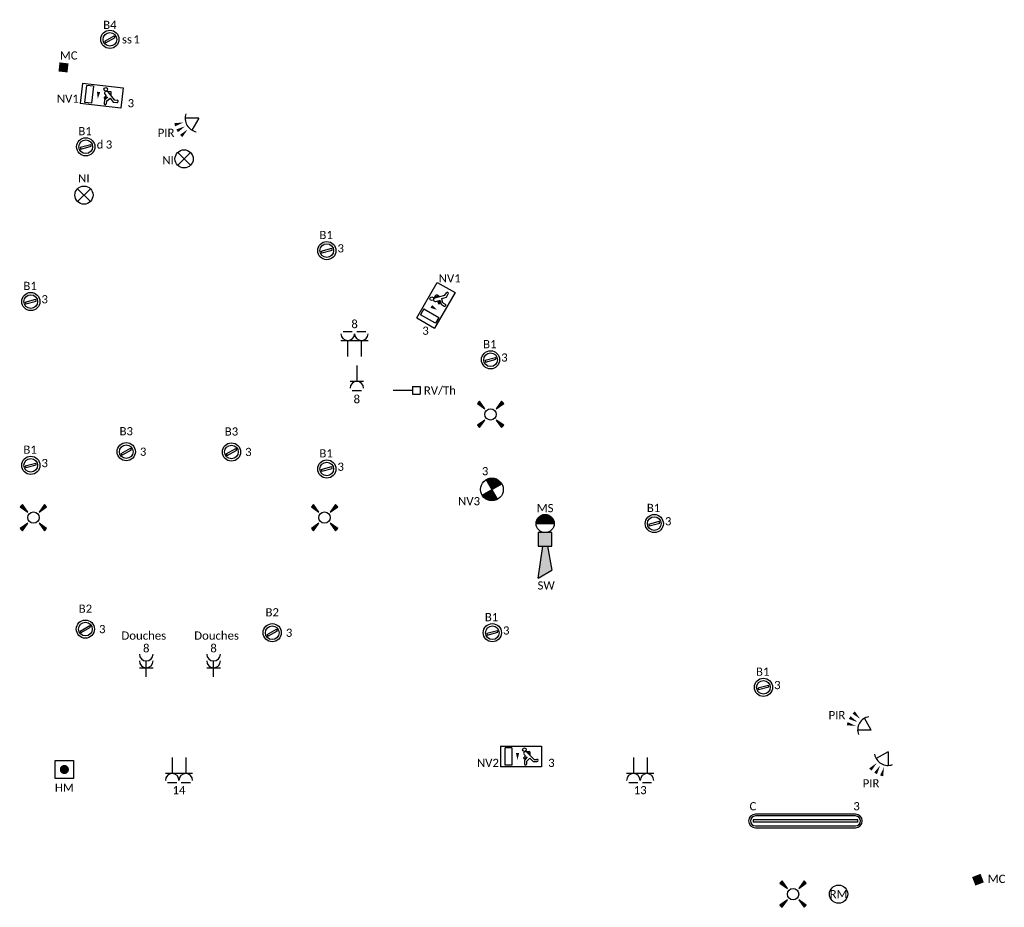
# Model space of a CAD drawing. Header units: millimetres. Extents: x -197899 to 120983, y -4228 to 45370.
# Tile 191 of 200: x 44916 to 55740, y 27543 to 37299. Entities that reach past the tile are written whole.
import ezdxf
from ezdxf.enums import TextEntityAlignment as Align

# ---------------------------------------------------------------- set-up
doc = ezdxf.new("R2010")
doc.units = ezdxf.units.MM
for name, color, linetype in [('EL6222--', 3, 'Continuous'), ('EL6311--', 3, 'Continuous'), ('EL6350--', 3, 'Continuous'), ('EL6511--', 3, 'Continuous'), ('EL6521--', 3, 'Continuous'), ('EL6811--', 3, 'Continuous')]:
    doc.layers.add(name, color=color, linetype=linetype)
doc.styles.add('STABICAD-018', font='calibri.ttf', dxfattribs={"height": 180})

# ---------------------------------------------------------------- blocks, each defined once
blk = doc.blocks.new('E00411')
for p, q in [((-2.4, 2.89), (-2.89, 2.4)), ((-2.89, 2.4), (-1.24, 1.24)), ((-1.24, 1.24), (-2.4, 2.89)), ((2.4, 2.89), (1.24, 1.24)), ((1.24, 1.24), (2.89, 2.4)), ((2.89, 2.4), (2.4, 2.89)), ((-1.24, -1.24), (-2.89, -2.4)), ((-2.4, -2.89), (-1.24, -1.24)), ((1.24, -1.24), (2.4, -2.89)), ((2.89, -2.4), (1.24, -1.24)), ((-2.89, -2.4), (-2.4, -2.89)), ((2.4, -2.89), (2.89, -2.4))]:
    blk.add_line(p, q)
at = {"color": 0, "linetype": 'Continuous'}
blk.add_circle((0, 0), 1.25, dxfattribs=at)
for points in [[(-2.89, 2.4), (-2.4, 2.89), (-1.24, 1.24)], [(2.4, 2.89), (2.89, 2.4), (1.24, 1.24)], [(-2.4, -2.89), (-2.89, -2.4), (-1.24, -1.24)], [(2.89, -2.4), (2.4, -2.89), (1.24, -1.24)]]:
    blk.add_solid(points, dxfattribs=at)
at = {"color": 0, "linetype": 'Continuous', "style": 'STABICAD-018'}
for tag, p in [('SWITCHCODE', (0, 4.64)), ('ARTICLECODE', (0, 0))]:
    blk.add_attdef(tag, text='', height=1.8, dxfattribs=at).set_placement(p, align=Align.MIDDLE)
blk = doc.blocks.new('111304A')
at = {"color": 0, "linetype": 'Continuous'}
for p, q in [((0, 1), (0, 4.5)), ((-1.5, 3), (1.5, 3))]:
    blk.add_line(p, q, dxfattribs=at)
for centre in [(0, 6), (0, 4.5)]:
    blk.add_arc(centre, 1.5, 180, 0, dxfattribs=at)
at = {"color": 0, "linetype": 'Continuous', "style": 'STABICAD-018'}
for tag, p in [('PANEL', (0, 11.5)), ('CIRCUIT', (0, 8.5)), ('SUBCIRCUIT', (4.5, 8.5)), ('ARTICLECODE', (0, 0))]:
    blk.add_attdef(tag, text='', height=1.8, dxfattribs=at).set_placement(p, align=Align.MIDDLE)
at = {"color": 0, "linetype": 'Continuous', "style": 'STABICAD-018', "flags": 1}
blk.add_attdef('POWERCODE', text='', height=1.8, dxfattribs=at).set_placement((13, 8.5), align=Align.MIDDLE)
blk = doc.blocks.new('111304CP')
at = {"color": 0, "linetype": 'Continuous'}
blk.add_line((1, 6.5), (-1, 6.5), dxfattribs=at)
blk = doc.blocks.new('*U387')
at = {"color": 0, "linetype": 'Continuous'}
for p, q in [((-1.5, 4.5), (1.5, 4.5)), ((0, 1), (0, 4.5))]:
    blk.add_line(p, q, dxfattribs=at)
blk.add_arc((0, 6), 1.5, 180, 0, dxfattribs=at)
at = {"color": 0, "linetype": 'ByBlock'}
blk.add_blockref('111304CP', (0, 0), dxfattribs=at)
at = {"color": 0, "linetype": 'Continuous', "style": 'STABICAD-018'}
for tag, p in [('PANEL', (0, 11.5)), ('CIRCUIT', (0, 8.5)), ('SUBCIRCUIT', (4.5, 8.5)), ('ARTICLECODE', (0, 0))]:
    blk.add_attdef(tag, text='', height=1.8, dxfattribs=at).set_placement(p, align=Align.MIDDLE)
at = {"color": 0, "linetype": 'Continuous', "style": 'STABICAD-018', "flags": 1}
blk.add_attdef('POWERCODE', text='', height=1.8, dxfattribs=at).set_placement((13, 8.5), align=Align.MIDDLE)
blk = doc.blocks.new('E00125CP')
at = {"color": 0, "linetype": 'Continuous'}
for p, q in [((-2.5, 6.5), (-0.5, 6.5)), ((0.5, 6.5), (2.5, 6.5))]:
    blk.add_line(p, q, dxfattribs=at)
blk = doc.blocks.new('*U370')
at = {"color": 0, "linetype": 'Continuous'}
for p, q in [((-3, 4.5), (3, 4.5)), ((-1.5, 1), (-1.5, 4.5)), ((1.5, 1), (1.5, 4.5))]:
    blk.add_line(p, q, dxfattribs=at)
for centre in [(-1.5, 6), (1.5, 6)]:
    blk.add_arc(centre, 1.5, 180, 0, dxfattribs=at)
at = {"color": 0, "linetype": 'ByBlock'}
blk.add_blockref('E00125CP', (0, 0), dxfattribs=at)
at = {"color": 0, "linetype": 'Continuous', "style": 'STABICAD-018'}
for tag, p in [('PANEL', (0, 11.5)), ('CIRCUIT', (0, 8.5)), ('SUBCIRCUIT', (4.5, 8.5)), ('ARTICLECODE', (0, 0))]:
    blk.add_attdef(tag, text='', height=1.8, dxfattribs=at).set_placement(p, align=Align.MIDDLE)
at = {"color": 0, "linetype": 'Continuous', "style": 'STABICAD-018', "flags": 1}
blk.add_attdef('POWERCODE', text='', height=1.8, dxfattribs=at).set_placement((13, 8.5), align=Align.MIDDLE)
blk = doc.blocks.new('*U368')
at = {"color": 0, "linetype": 'Continuous'}
for p, q in [((-3, 4.5), (3, 4.5)), ((-1.5, 1), (-1.5, 4.5)), ((1.5, 1), (1.5, 4.5))]:
    blk.add_line(p, q, dxfattribs=at)
for centre in [(-1.5, 6), (1.5, 6)]:
    blk.add_arc(centre, 1.5, 180, 0, dxfattribs=at)
at = {"color": 0, "linetype": 'ByBlock'}
blk.add_blockref('E00125CP', (0, 0), dxfattribs=at)
at = {"color": 0, "linetype": 'Continuous', "style": 'STABICAD-018'}
for tag, p in [('PANEL', (0, 11.5)), ('CIRCUIT', (0, 8.5)), ('SUBCIRCUIT', (4.5, 8.5)), ('ARTICLECODE', (0, 0))]:
    blk.add_attdef(tag, text='', height=1.8, dxfattribs=at).set_placement(p, align=Align.MIDDLE)
at = {"color": 0, "linetype": 'Continuous', "style": 'STABICAD-018', "flags": 1}
blk.add_attdef('POWERCODE', text='', height=1.8, dxfattribs=at).set_placement((13, 8.5), align=Align.MIDDLE)
blk = doc.blocks.new('*U369')
at = {"color": 0, "linetype": 'Continuous'}
for p, q in [((-3, 4.5), (3, 4.5)), ((-1.5, 1), (-1.5, 4.5)), ((1.5, 1), (1.5, 4.5))]:
    blk.add_line(p, q, dxfattribs=at)
for centre in [(-1.5, 6), (1.5, 6)]:
    blk.add_arc(centre, 1.5, 180, 0, dxfattribs=at)
at = {"color": 0, "linetype": 'ByBlock'}
blk.add_blockref('E00125CP', (0, 0), dxfattribs=at)
at = {"color": 0, "linetype": 'Continuous', "style": 'STABICAD-018'}
for tag, p in [('PANEL', (0, 11.5)), ('CIRCUIT', (0, 8.5)), ('SUBCIRCUIT', (4.5, 8.5)), ('ARTICLECODE', (0, 0))]:
    blk.add_attdef(tag, text='', height=1.8, dxfattribs=at).set_placement(p, align=Align.MIDDLE)
at = {"color": 0, "linetype": 'Continuous', "style": 'STABICAD-018', "flags": 1}
blk.add_attdef('POWERCODE', text='', height=1.8, dxfattribs=at).set_placement((13, 8.5), align=Align.MIDDLE)
blk = doc.blocks.new('1115C2J')
at = {"color": 0, "linetype": 'Continuous'}
for p, q in [((-4.5, 5.5), (4.5, 5.5)), ((-4.5, 1), (-4.5, 5.5)), ((-2.68, 4.35), (-3.52, 4.35)), ((-1.94, 3.61), (-2.68, 4.35)), ((-1.24, 4.31), (-1.24, 4.91)), ((-0.76, 4.11), (-0.76, 4.91)), ((2, 5.15), (3.5, 5.15)), ((2, 1.35), (2, 5.15)), ((3.5, 5.15), (3.5, 1.35)), ((4.5, 1), (4.5, 5.5)), ((-2.88, 3.87), (-3.52, 3.87)), ((-1.27, 2.26), (-2.88, 3.87)), ((-1.94, 2.93), (-2.04, 2.83)), ((-2.04, 2.83), (-2.04, 2.34)), ((-1.24, 4.31), (-1.94, 3.61)), ((-1.71, 2.7), (-1.72, 2.7)), ((-1.72, 2.7), (-1.72, 2.46)), ((-1.47, 2.46), (-1.72, 2.46)), ((-1.37, 3.5), (-0.76, 4.11)), ((-1.23, 3.35), (-1.37, 3.5)), ((-0.87, 3.71), (-1.23, 3.35)), ((-0.65, 3.49), (-1.01, 3.13)), ((-0.71, 2.83), (-1.01, 3.13)), ((4.5, 1), (-4.5, 1)), ((-0.99, 2.14), (-1.84, 2.14)), ((2, 1.35), (3.5, 1.35))]:
    blk.add_line(p, q, dxfattribs=at)
blk.add_lwpolyline([(0.75, 4, 0, 0.7, 0), (0.75, 2.5, 0.7, 0.7, 0)], format="xyseb", dxfattribs=at)
blk.add_circle((-0.76, 1.75), 0.4, dxfattribs=at)
for centre, radius, start, end in [((-3.52, 4.11), 0.24, 90, 270), ((-1, 4.91), 0.24, 0, 180), ((-1.84, 2.34), 0.2, 180, 270), ((-0.99, 2.54), 0.4, 225, 45), ((-0.76, 3.6), 0.16, 315, 135)]:
    blk.add_arc(centre, radius, start, end, dxfattribs=at)
at = {"color": 0, "linetype": 'Continuous', "style": 'STABICAD-018'}
for tag, p in [('PANEL', (0, 15.17)), ('CIRCUIT', (0, 12.17)), ('SUBCIRCUIT', (4.5, 12.17)), ('LIGHTFIXTURECODE', (0, 8))]:
    blk.add_attdef(tag, text='', height=1.8, dxfattribs=at).set_placement(p, align=Align.MIDDLE)
blk = doc.blocks.new('*U512')
at = {"linetype": 'Continuous'}
for p, q in [((-57, -21), (47, 39)), ((-47, -39), (57, 21)), ((57, 21), (47, 39)), ((-57, -21), (-47, -39))]:
    blk.add_line(p, q, dxfattribs=at)
for radius in [100, 75]:
    blk.add_circle((0, 0), radius, dxfattribs=at)
at = {"color": 0, "linetype": 'Continuous', "style": 'STABICAD-018'}
for tag, p in [('LIGHTFIXTURECODE', (0, 225)), ('PANEL', (0, -225))]:
    blk.add_attdef(tag, text='', height=180, dxfattribs=at).set_placement(p, align=Align.MIDDLE)
for tag, p in [('CIRCUIT', (150, 0)), ('SWITCHCODE', (250, 0)), ('SUBCIRCUIT', (350, 0))]:
    blk.add_attdef(tag, text='', height=180, dxfattribs=at).set_placement(p, align=Align.MIDDLE_LEFT)
blk = doc.blocks.new('E00124')
at = {"color": 0, "linetype": 'Continuous'}
for p, q in [((-2, 5), (2, 5)), ((-2, 1), (-2, 5)), ((2, 5), (2, 1)), ((2, 1), (-2, 1))]:
    blk.add_line(p, q, dxfattribs=at)
at = {"color": 0, "linetype": 'Continuous', "const_width": 1}
blk.add_lwpolyline([(-0.5, 3, 1), (0.5, 3, 1)], format="xyb", close=True, dxfattribs=at)
at = {"color": 0, "linetype": 'Continuous', "style": 'STABICAD-018'}
for tag, p in [('CODING1', (-2.83, 5.24)), ('CODING2', (-2.55, 2.78)), ('ARTICLECODE', (0, 0)), ('FIREPROTECTION_PANEL', (-0.72, -2.09)), ('FIREPROTECTION_ZONE', (-1.56, -4.07)), ('FIREPROTECTION_HARDWARENUMBER', (6.03, -6.25))]:
    blk.add_attdef(tag, text='', height=1.8, dxfattribs=at).set_placement(p, align=Align.MIDDLE)
blk = doc.blocks.new('E00021')
at = {"color": 0, "linetype": 'Continuous'}
blk.add_line((-2, 0), (2, 0), dxfattribs=at)
blk.add_lwpolyline([(1, 0, 2, 2, 1), (-1, 0, 2, 2, 1)], format="xyseb", dxfattribs=at)
blk.add_circle((0, 0), 2, dxfattribs=at)
at = {"color": 0, "linetype": 'Continuous', "style": 'STABICAD-018'}
for tag, p in [('CODING1', (-1.83, 6.44)), ('CODING2', (-1.55, 3.98)), ('ARTICLECODE', (0, 0)), ('FIREPROTECTION_PANEL', (0, -4.16)), ('FIREPROTECTION_ZONE', (-0.93, -7.76)), ('FIREPROTECTION_HARDWARENUMBER', (6.31, -10.35))]:
    blk.add_attdef(tag, text='', height=1.8, dxfattribs=at).set_placement(p, align=Align.MIDDLE)
blk = doc.blocks.new('VB654NVI')
at = {"color": 0, "linetype": 'Continuous'}
for p, q in [((-1.41, 1.59), (1.41, 4.41)), ((-1.41, 4.41), (1.41, 1.59))]:
    blk.add_line(p, q, dxfattribs=at)
blk.add_circle((0, 3), 2, dxfattribs=at)
at = {"color": 0, "linetype": 'Continuous', "style": 'STABICAD-018'}
for tag, p in [('ARTICLECODE', (-2.66, 12.86)), ('FIREPROTECTION_PANEL', (0, 9.85)), ('CODING', (0, 7))]:
    blk.add_attdef(tag, text='', height=1.8, dxfattribs=at).set_placement(p, align=Align.MIDDLE)
blk = doc.blocks.new('E00058')
at = {"color": 0, "linetype": 'Continuous'}
for q in [(-1.5, 3.6), (1.5, 3.6)]:
    blk.add_line((0, 1), q, dxfattribs=at)
blk.add_arc((0, 1), 3, 40.5288, 139.4712, dxfattribs=at)
for points in [[(-1.76, 6.21), (-1.08, 6.39), (-0.91, 4.38)], [(-0.35, 6.49), (0.35, 6.49), (0, 4.5)], [(1.08, 6.39), (1.76, 6.21), (0.91, 4.38)]]:
    blk.add_solid(points, dxfattribs=at)
at = {"color": 0, "linetype": 'Continuous', "style": 'STABICAD-018'}
blk.add_attdef('SECURITY_PANEL', text='', height=1.8, dxfattribs=at).set_placement((0, 10), align=Align.CENTER)
for tag, p in [('TEXT1', (0, 9)), ('ARTICLECODE', (0, 0))]:
    blk.add_attdef(tag, text='', height=1.8, dxfattribs=at).set_placement(p, align=Align.MIDDLE)
blk = doc.blocks.new('E00046')
at = {"color": 0, "linetype": 'Continuous'}
blk.add_solid([(-1, 1), (1, 1), (-1, 3), (1, 3)], dxfattribs=at)
at = {"color": 0, "linetype": 'Continuous', "style": 'STABICAD-018'}
blk.add_attdef('SECURITY_PANEL', text='', height=1.8, dxfattribs=at).set_placement((0, 10), align=Align.CENTER)
for tag, p in [('TEXT1', (0, 5.5)), ('ARTICLECODE', (0, 0))]:
    blk.add_attdef(tag, text='', height=1.8, dxfattribs=at).set_placement(p, align=Align.MIDDLE)
blk = doc.blocks.new('E00028')
at = {"color": 0, "linetype": 'Continuous'}
for p, q in [((1.5, 11), (-1.5, 9.27)), ((1.5, 11), (0.5, 4)), ((-0.5, 4), (-1.5, 9.27)), ((-1.5, 4), (-1.5, 1)), ((1.5, 4), (-1.5, 4)), ((1.5, 1), (1.5, 4)), ((-1.5, 1), (1.5, 1))]:
    blk.add_line(p, q, dxfattribs=at)
for points in [[(-1.5, 9.27), (1.5, 11), (-0.5, 4), (0.5, 4)], [(-1.5, 4), (1.5, 4), (-1.5, 1), (1.5, 1)]]:
    blk.add_solid(points, dxfattribs=at)
at = {"color": 0, "linetype": 'Continuous', "style": 'STABICAD-018'}
for tag, p in [('CODING1', (-1.31, 4.93)), ('CODING2', (-1.04, 2.46)), ('ARTICLECODE', (0, 0)), ('FIREPROTECTION_PANEL', (0.53, -2.59)), ('FIREPROTECTION_ZONE', (-0.04, -4.38)), ('FIREPROTECTION_HARDWARENUMBER', (7.36, -6.83))]:
    blk.add_attdef(tag, text='', height=1.8, dxfattribs=at).set_placement(p, align=Align.MIDDLE)
blk = doc.blocks.new('E00020')
at = {"color": 0, "linetype": 'Continuous'}
blk.add_circle((0, 0), 2, dxfattribs=at)
at = {"color": 0, "linetype": 'Continuous', "style": 'STABICAD-018'}
for tag, p in [('CODING1', (0.68, 7.74)), ('CODING2', (0.95, 5.28)), ('ARTICLECODE', (0, 0)), ('FIREPROTECTION_PANEL', (0.1, -3.37)), ('FIREPROTECTION_ZONE', (1.58, -6.46)), ('FIREPROTECTION_HARDWARENUMBER', (7.57, -7.83))]:
    blk.add_attdef(tag, text='', height=1.8, dxfattribs=at).set_placement(p, align=Align.MIDDLE)
blk = doc.blocks.new('THERM-TK-L')
at = {"color": 0, "linetype": 'Continuous'}
for p, q in [((-0.83, 5.25), (-0.83, 6.92)), ((-0.83, 6.92), (0.83, 6.92)), ((0.83, 5.25), (0.83, 6.92)), ((-0.83, 5.25), (0.83, 5.25)), ((0, 5.25), (0, 1))]:
    blk.add_line(p, q, dxfattribs=at)
at = {"color": 0, "linetype": 'Continuous', "style": 'STABICAD-018'}
for tag, p in [('TEXT1', (4, 6)), ('ARTICLECODE', (0, 0))]:
    blk.add_attdef(tag, text='', height=1.8, dxfattribs=at).set_placement(p, align=Align.MIDDLE)
blk = doc.blocks.new('*U516')
at = {"linetype": 'Continuous'}
for p, q in [((575, 12.5), (-575, 12.5)), ((-575, 12.5), (-575, -12.5)), ((550, 75), (-550, 75)), ((550, 55), (-550, 55)), ((575, -12.5), (575, 12.5)), ((575, -12.5), (-575, -12.5)), ((-550, -55), (550, -55)), ((-550, -75), (550, -75))]:
    blk.add_line(p, q, dxfattribs=at)
for centre, radius, start, end in [((-550, 0), 75, 90, 270), ((-550, 0), 55, 90, 270), ((550, 0), 75, 270, 90), ((550, 0), 55, 270, 90)]:
    blk.add_arc(centre, radius, start, end, dxfattribs=at)
at = {"color": 0, "linetype": 'Continuous', "style": 'STABICAD-018'}
for tag, p in [('SWITCHCODE', (625, 75)), ('SUBCIRCUIT', (725, 75)), ('CIRCUIT', (525, 75))]:
    blk.add_attdef(tag, text='', height=180, dxfattribs=at).set_placement(p, align=Align.BOTTOM_RIGHT)
blk.add_attdef('LIGHTFIXTURECODE', text='', height=180, dxfattribs=at).set_placement((-625, 75), align=Align.BOTTOM_LEFT)
blk.add_attdef('PANEL', text='', height=180, dxfattribs=at).set_placement((0, -225), align=Align.MIDDLE)
blk = doc.blocks.new('E00018EL')
at = {"color": 0, "linetype": 'Continuous'}
for p, q in [((-1.77, 1.73), (1.77, 5.27)), ((1.77, 1.73), (-1.77, 5.27))]:
    blk.add_line(p, q, dxfattribs=at)
at = {"color": 0, "linetype": 'Continuous', "const_width": 2.5}
for points in [[(-0.88, 4.38, -0.198912), (0, 4.75, -0.198912), (0.88, 4.38, -1)], [(-0.88, 2.62, 0.198912), (0, 2.25, 0.198912), (0.88, 2.62, 1)]]:
    blk.add_lwpolyline(points, format="xyb", dxfattribs=at)
blk = doc.blocks.new('*U500')
at = {"color": 0, "linetype": 'Continuous'}
blk.add_circle((0, 3.5), 2.5, dxfattribs=at)
blk.add_blockref('E00018EL', (0, 0), dxfattribs=at)
at = {"color": 0, "linetype": 'Continuous', "style": 'STABICAD-018'}
for tag, p in [('PANEL', (0, 11.5)), ('CIRCUIT', (0, 8.5)), ('SUBCIRCUIT', (4.5, 8.5)), ('LIGHTFIXTURECODE', (0, 3.5)), ('SWITCHCODE', (4.5, 2.5))]:
    blk.add_attdef(tag, text='', height=1.8, dxfattribs=at).set_placement(p, align=Align.MIDDLE)

msp = doc.modelspace()

# ---------------------------------------------------------------- block references
at = {"layer": 'EL6222--', "linetype": 'Continuous'}
ref = msp.add_blockref('*U368', (48597, 33548), dxfattribs=dict(at, xscale=50, yscale=50))
ref.add_attrib('CIRCUIT', '8', dxfattribs={"layer": '0', "color": 7, "linetype": 'ByBlock', "height": 90, "style": 'STABICAD-018'}).set_placement((48597, 33956), align=Align.MIDDLE)
ref = msp.add_blockref('*U387', (48622, 33548), dxfattribs=dict(at, xscale=50, yscale=50, rotation=180))
ref.add_attrib('CIRCUIT', '8', dxfattribs={"layer": '0', "color": 7, "linetype": 'ByBlock', "height": 90, "style": 'STABICAD-018'}).set_placement((48622, 33131), align=Align.MIDDLE)
ref = msp.add_blockref('111304A', (46307, 30026), dxfattribs=dict(at, xscale=50, yscale=50))
ref.add_attrib('ARTICLECODE', 'Douches', dxfattribs={"layer": '0', "color": 7, "linetype": 'ByBlock', "height": 90, "style": 'STABICAD-018'}).set_placement((46280, 30533), align=Align.MIDDLE)
ref.add_attrib('CIRCUIT', '8', dxfattribs={"layer": '0', "color": 7, "linetype": 'ByBlock', "height": 90, "style": 'STABICAD-018'}).set_placement((46307, 30393), align=Align.MIDDLE)
ref = msp.add_blockref('111304A', (47047, 30026), dxfattribs=dict(at, xscale=50, yscale=50))
ref.add_attrib('ARTICLECODE', 'Douches', dxfattribs={"layer": '0', "color": 7, "linetype": 'ByBlock', "height": 90, "style": 'STABICAD-018'}).set_placement((47080, 30533), align=Align.MIDDLE)
ref.add_attrib('CIRCUIT', '8', dxfattribs={"layer": '0', "color": 7, "linetype": 'ByBlock', "height": 90, "style": 'STABICAD-018'}).set_placement((47047, 30393), align=Align.MIDDLE)
ref = msp.add_blockref('*U370', (46667, 29238), dxfattribs=dict(at, xscale=50, yscale=50, rotation=180))
ref.add_attrib('CIRCUIT', '14', dxfattribs={"layer": '0', "color": 7, "linetype": 'ByBlock', "height": 90, "style": 'STABICAD-018'}).set_placement((46667, 28831), align=Align.MIDDLE)
ref = msp.add_blockref('*U369', (51737, 29238), dxfattribs=dict(at, xscale=50, yscale=50, rotation=180))
ref.add_attrib('CIRCUIT', '13', dxfattribs={"layer": '0', "color": 7, "linetype": 'ByBlock', "height": 90, "style": 'STABICAD-018'}).set_placement((51737, 28831), align=Align.MIDDLE)
at = {"layer": 'EL6311--', "color": 50, "linetype": 'Continuous'}
ref = msp.add_blockref('*U512', (45907, 37083), dxfattribs=at)
ref.add_attrib('CIRCUIT', '1', dxfattribs={"layer": '0', "color": 7, "linetype": 'ByBlock', "height": 90, "style": 'STABICAD-018'}).set_placement((46165, 37083), align=Align.MIDDLE_LEFT)
ref.add_attrib('LIGHTFIXTURECODE', 'B4', dxfattribs={"layer": '0', "color": 7, "linetype": 'ByBlock', "height": 90, "style": 'STABICAD-018'}).set_placement((45907, 37242), align=Align.MIDDLE)
ref.add_attrib('SUBCIRCUIT', 'ss', dxfattribs={"layer": '0', "color": 7, "linetype": 'ByBlock', "height": 90, "style": 'STABICAD-018'}).set_placement((46040, 37083), align=Align.MIDDLE_LEFT)
at = {"layer": 'EL6311--', "linetype": 'Continuous'}
ref = msp.add_blockref('*U512', (45642, 35902), dxfattribs=dict(at, rotation=345.0000000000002))
ref.add_attrib('CIRCUIT', '3', dxfattribs={"layer": '0', "color": 7, "linetype": 'ByBlock', "height": 90, "style": 'STABICAD-018'}).set_placement((45862, 35927), align=Align.MIDDLE_LEFT)
ref.add_attrib('LIGHTFIXTURECODE', 'B1', dxfattribs={"layer": '0', "color": 7, "linetype": 'ByBlock', "height": 90, "style": 'STABICAD-018'}).set_placement((45634, 36074), align=Align.MIDDLE)
ref.add_attrib('SUBCIRCUIT', 'd', dxfattribs={"layer": '0', "color": 7, "linetype": 'ByBlock', "height": 90, "style": 'STABICAD-018'}).set_placement((45762, 35927), align=Align.MIDDLE_LEFT)
ref = msp.add_blockref('*U512', (48292, 34761), dxfattribs=dict(at, rotation=345.0000000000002))
ref.add_attrib('CIRCUIT', '3', dxfattribs={"layer": '0', "color": 7, "linetype": 'ByBlock', "height": 90, "style": 'STABICAD-018'}).set_placement((48409, 34786), align=Align.MIDDLE_LEFT)
ref.add_attrib('LIGHTFIXTURECODE', 'B1', dxfattribs={"layer": '0', "color": 7, "linetype": 'ByBlock', "height": 90, "style": 'STABICAD-018'}).set_placement((48284, 34933), align=Align.MIDDLE)
ref = msp.add_blockref('*U512', (45038, 34201), dxfattribs=dict(at, rotation=345.0000000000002))
ref.add_attrib('CIRCUIT', '3', dxfattribs={"layer": '0', "color": 7, "linetype": 'ByBlock', "height": 90, "style": 'STABICAD-018'}).set_placement((45155, 34226), align=Align.MIDDLE_LEFT)
ref.add_attrib('LIGHTFIXTURECODE', 'B1', dxfattribs={"layer": '0', "color": 7, "linetype": 'ByBlock', "height": 90, "style": 'STABICAD-018'}).set_placement((45030, 34373), align=Align.MIDDLE)
ref = msp.add_blockref('*U512', (50092, 33561), dxfattribs=dict(at, rotation=345.0000000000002))
ref.add_attrib('CIRCUIT', '3', dxfattribs={"layer": '0', "color": 7, "linetype": 'ByBlock', "height": 90, "style": 'STABICAD-018'}).set_placement((50209, 33586), align=Align.MIDDLE_LEFT)
ref.add_attrib('LIGHTFIXTURECODE', 'B1', dxfattribs={"layer": '0', "color": 7, "linetype": 'ByBlock', "height": 90, "style": 'STABICAD-018'}).set_placement((50084, 33733), align=Align.MIDDLE)
at = {"layer": 'EL6311--', "linetype": 'Continuous', "xscale": 50, "yscale": 50}
for p in [(50092, 32961), (45067, 31826), (48267, 31826), (53418, 27688)]:
    msp.add_blockref('E00411', p, dxfattribs=at)
at = {"layer": 'EL6311--', "color": 210, "linetype": 'Continuous'}
ref = msp.add_blockref('*U512', (46087, 32551), dxfattribs=at)
ref.add_attrib('CIRCUIT', '3', dxfattribs={"layer": '0', "color": 7, "linetype": 'ByBlock', "height": 90, "style": 'STABICAD-018'}).set_placement((46237, 32551), align=Align.MIDDLE_LEFT)
ref.add_attrib('LIGHTFIXTURECODE', 'B3', dxfattribs={"layer": '0', "color": 7, "linetype": 'ByBlock', "height": 90, "style": 'STABICAD-018'}).set_placement((46087, 32776), align=Align.MIDDLE)
ref = msp.add_blockref('*U512', (47244, 32548), dxfattribs=at)
ref.add_attrib('CIRCUIT', '3', dxfattribs={"layer": '0', "color": 7, "linetype": 'ByBlock', "height": 90, "style": 'STABICAD-018'}).set_placement((47394, 32548), align=Align.MIDDLE_LEFT)
ref.add_attrib('LIGHTFIXTURECODE', 'B3', dxfattribs={"layer": '0', "color": 7, "linetype": 'ByBlock', "height": 90, "style": 'STABICAD-018'}).set_placement((47244, 32773), align=Align.MIDDLE)
at = {"layer": 'EL6311--', "linetype": 'Continuous'}
ref = msp.add_blockref('*U512', (45038, 32401), dxfattribs=dict(at, rotation=345.0000000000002))
ref.add_attrib('CIRCUIT', '3', dxfattribs={"layer": '0', "color": 7, "linetype": 'ByBlock', "height": 90, "style": 'STABICAD-018'}).set_placement((45155, 32426), align=Align.MIDDLE_LEFT)
ref.add_attrib('LIGHTFIXTURECODE', 'B1', dxfattribs={"layer": '0', "color": 7, "linetype": 'ByBlock', "height": 90, "style": 'STABICAD-018'}).set_placement((45030, 32573), align=Align.MIDDLE)
ref = msp.add_blockref('*U512', (48292, 32361), dxfattribs=dict(at, rotation=345.0000000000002))
ref.add_attrib('CIRCUIT', '3', dxfattribs={"layer": '0', "color": 7, "linetype": 'ByBlock', "height": 90, "style": 'STABICAD-018'}).set_placement((48409, 32386), align=Align.MIDDLE_LEFT)
ref.add_attrib('LIGHTFIXTURECODE', 'B1', dxfattribs={"layer": '0', "color": 7, "linetype": 'ByBlock', "height": 90, "style": 'STABICAD-018'}).set_placement((48284, 32533), align=Align.MIDDLE)
ref = msp.add_blockref('*U512', (51892, 31761), dxfattribs=dict(at, rotation=345.0000000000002))
ref.add_attrib('CIRCUIT', '3', dxfattribs={"layer": '0', "color": 7, "linetype": 'ByBlock', "height": 90, "style": 'STABICAD-018'}).set_placement((52009, 31786), align=Align.MIDDLE_LEFT)
ref.add_attrib('LIGHTFIXTURECODE', 'B1', dxfattribs={"layer": '0', "color": 7, "linetype": 'ByBlock', "height": 90, "style": 'STABICAD-018'}).set_placement((51884, 31933), align=Align.MIDDLE)
at = {"layer": 'EL6311--', "color": 170, "linetype": 'Continuous'}
ref = msp.add_blockref('*U512', (45638, 30601), dxfattribs=at)
ref.add_attrib('CIRCUIT', '3', dxfattribs={"layer": '0', "color": 7, "linetype": 'ByBlock', "height": 90, "style": 'STABICAD-018'}).set_placement((45788, 30601), align=Align.MIDDLE_LEFT)
ref.add_attrib('LIGHTFIXTURECODE', 'B2', dxfattribs={"layer": '0', "color": 7, "linetype": 'ByBlock', "height": 90, "style": 'STABICAD-018'}).set_placement((45638, 30826), align=Align.MIDDLE)
ref = msp.add_blockref('*U512', (47692, 30561), dxfattribs=at)
ref.add_attrib('CIRCUIT', '3', dxfattribs={"layer": '0', "color": 7, "linetype": 'ByBlock', "height": 90, "style": 'STABICAD-018'}).set_placement((47842, 30561), align=Align.MIDDLE_LEFT)
ref.add_attrib('LIGHTFIXTURECODE', 'B2', dxfattribs={"layer": '0', "color": 7, "linetype": 'ByBlock', "height": 90, "style": 'STABICAD-018'}).set_placement((47692, 30786), align=Align.MIDDLE)
at = {"layer": 'EL6311--', "linetype": 'Continuous'}
ref = msp.add_blockref('*U512', (50112, 30561), dxfattribs=dict(at, rotation=345.0000000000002))
ref.add_attrib('CIRCUIT', '3', dxfattribs={"layer": '0', "color": 7, "linetype": 'ByBlock', "height": 90, "style": 'STABICAD-018'}).set_placement((50229, 30586), align=Align.MIDDLE_LEFT)
ref.add_attrib('LIGHTFIXTURECODE', 'B1', dxfattribs={"layer": '0', "color": 7, "linetype": 'ByBlock', "height": 90, "style": 'STABICAD-018'}).set_placement((50103, 30733), align=Align.MIDDLE)
ref = msp.add_blockref('*U512', (53092, 29961), dxfattribs=dict(at, rotation=345.0000000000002))
ref.add_attrib('CIRCUIT', '3', dxfattribs={"layer": '0', "color": 7, "linetype": 'ByBlock', "height": 90, "style": 'STABICAD-018'}).set_placement((53209, 29986), align=Align.MIDDLE_LEFT)
ref.add_attrib('LIGHTFIXTURECODE', 'B1', dxfattribs={"layer": '0', "color": 7, "linetype": 'ByBlock', "height": 90, "style": 'STABICAD-018'}).set_placement((53084, 30133), align=Align.MIDDLE)
ref = msp.add_blockref('*U516', (53554, 28492), dxfattribs=at)
ref.add_attrib('CIRCUIT', '3', dxfattribs={"layer": '0', "color": 7, "linetype": 'ByBlock', "height": 90, "style": 'STABICAD-018'}).set_placement((54151, 28582), align=Align.BOTTOM_RIGHT)
ref.add_attrib('LIGHTFIXTURECODE', 'C', dxfattribs={"layer": '0', "color": 7, "linetype": 'ByBlock', "height": 90, "style": 'STABICAD-018'}).set_placement((52939, 28582), align=Align.BOTTOM_LEFT)
at = {"layer": 'EL6350--', "linetype": 'Continuous'}
ref = msp.add_blockref('1115C2J', (45834, 36625), dxfattribs=dict(at, xscale=50, yscale=50, rotation=173.5618217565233))
ref.add_attrib('CIRCUIT', '3', dxfattribs={"layer": '0', "color": 7, "linetype": 'ByBlock', "height": 90, "style": 'STABICAD-018'}).set_placement((46138, 36381), align=Align.MIDDLE)
ref.add_attrib('LIGHTFIXTURECODE', 'NV1', dxfattribs={"layer": '0', "color": 7, "linetype": 'ByBlock', "height": 90, "style": 'STABICAD-018'}).set_placement((45445, 36431), align=Align.MIDDLE)
ref = msp.add_blockref('1115C2J', (49351, 34242), dxfattribs=dict(at, xscale=50, yscale=50, rotation=239.9998439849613))
ref.add_attrib('CIRCUIT', '3', dxfattribs={"layer": '0', "color": 7, "linetype": 'ByBlock', "height": 90, "style": 'STABICAD-018'}).set_placement((49377, 33881), align=Align.MIDDLE)
ref.add_attrib('LIGHTFIXTURECODE', 'NV1', dxfattribs={"layer": '0', "color": 7, "linetype": 'ByBlock', "height": 90, "style": 'STABICAD-018'}).set_placement((49643, 34456), align=Align.MIDDLE)
ref = msp.add_blockref('*U500', (50062, 31967), dxfattribs=dict(at, xscale=49.99999999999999, yscale=49.99999999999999, zscale=49.99999999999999, rotation=345))
ref.add_attrib('CIRCUIT', '3', dxfattribs={"layer": '0', "color": 1, "linetype": 'Continuous', "height": 90, "style": 'STABICAD-018'}).set_placement((50032, 32337), align=Align.MIDDLE)
ref.add_attrib('LIGHTFIXTURECODE', 'NV3', dxfattribs={"layer": '0', "color": 1, "linetype": 'Continuous', "height": 90, "style": 'STABICAD-018'}).set_placement((49856, 32007), align=Align.MIDDLE)
ref = msp.add_blockref('1115C2J', (50426, 29363), dxfattribs=dict(at, xscale=50, yscale=50, rotation=180))
ref.add_attrib('CIRCUIT', '3', dxfattribs={"layer": '0', "color": 7, "linetype": 'ByBlock', "height": 90, "style": 'STABICAD-018'}).set_placement((50761, 29131), align=Align.MIDDLE)
ref.add_attrib('LIGHTFIXTURECODE', 'NV2', dxfattribs={"layer": '0', "color": 7, "linetype": 'ByBlock', "height": 90, "style": 'STABICAD-018'}).set_placement((50063, 29131), align=Align.MIDDLE)
at = {"layer": 'EL6511--', "linetype": 'Continuous'}
ref = msp.add_blockref('VB654NVI', (46873, 35769), dxfattribs=dict(at, xscale=50, yscale=50, rotation=90.00000000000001))
ref.add_attrib('ARTICLECODE', 'NI', dxfattribs={"layer": '0', "color": 7, "linetype": 'Continuous', "height": 90, "style": 'STABICAD-018'}).set_placement((46546, 35756), align=Align.MIDDLE)
ref = msp.add_blockref('VB654NVI', (45622, 35221), dxfattribs=dict(at, xscale=50, yscale=50))
ref.add_attrib('ARTICLECODE', 'NI', dxfattribs={"layer": '0', "color": 7, "linetype": 'Continuous', "height": 90, "style": 'STABICAD-018'}).set_placement((45621, 35556), align=Align.MIDDLE)
ref = msp.add_blockref('E00021', (50692, 31761), dxfattribs=dict(at, xscale=50, yscale=50))
ref.add_attrib('ARTICLECODE', 'MS', dxfattribs={"layer": '0', "color": 7, "linetype": 'Continuous', "height": 90, "style": 'STABICAD-018'}).set_placement((50692, 31931), align=Align.MIDDLE)
ref = msp.add_blockref('E00028', (50692, 31711), dxfattribs=dict(at, xscale=50, yscale=50, rotation=180))
ref.add_attrib('ARTICLECODE', 'SW', dxfattribs={"layer": '0', "color": 7, "linetype": 'Continuous', "height": 90, "style": 'STABICAD-018'}).set_placement((50703, 31081), align=Align.MIDDLE)
ref = msp.add_blockref('E00124', (45407, 29208), dxfattribs=dict(at, xscale=50, yscale=50, rotation=180))
ref.add_attrib('ARTICLECODE', 'HM', dxfattribs={"layer": '0', "color": 7, "linetype": 'Continuous', "height": 90, "style": 'STABICAD-018'}).set_placement((45407, 28858), align=Align.MIDDLE)
ref = msp.add_blockref('E00020', (53918, 27688), dxfattribs=dict(at, xscale=50, yscale=50))
ref.add_attrib('ARTICLECODE', 'RM', dxfattribs={"layer": '0', "color": 7, "linetype": 'Continuous', "height": 90, "style": 'STABICAD-018'}).set_placement((53918, 27688), align=Align.MIDDLE)
at = {"layer": 'EL6521--', "linetype": 'Continuous'}
ref = msp.add_blockref('E00046', (45386, 36675), dxfattribs=dict(at, xscale=50, yscale=50, rotation=353.5618217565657))
ref.add_attrib('ARTICLECODE', 'MC', dxfattribs={"layer": '0', "color": 7, "linetype": 'ByBlock', "height": 90, "style": 'STABICAD-018'}).set_placement((45455, 36906), align=Align.MIDDLE_CENTER)
ref = msp.add_blockref('E00058', (46928, 36240), dxfattribs=dict(at, xscale=49.99999999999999, yscale=49.99999999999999, rotation=120.0000000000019))
ref.add_attrib('ARTICLECODE', 'PIR', dxfattribs={"layer": '0', "color": 7, "linetype": 'ByBlock', "height": 90, "style": 'STABICAD-018'}).set_placement((46525, 36056), align=Align.MIDDLE)
ref = msp.add_blockref('E00058', (54321, 29466), dxfattribs=dict(at, xscale=50, yscale=50, rotation=59.99999999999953))
ref.add_attrib('ARTICLECODE', 'PIR', dxfattribs={"layer": '0', "color": 7, "linetype": 'ByBlock', "height": 90, "style": 'STABICAD-018'}).set_placement((53900, 29656), align=Align.MIDDLE)
ref = msp.add_blockref('E00058', (54487, 29296), dxfattribs=dict(at, xscale=50.00000000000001, yscale=50.00000000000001, rotation=150.000000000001))
ref.add_attrib('ARTICLECODE', 'PIR', dxfattribs={"layer": '0', "color": 7, "linetype": 'ByBlock', "height": 90, "style": 'STABICAD-018'}).set_placement((54275, 28906), align=Align.MIDDLE)
ref = msp.add_blockref('E00046', (55357, 27811), dxfattribs=dict(at, xscale=50, yscale=50, rotation=290.7468788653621))
ref.add_attrib('ARTICLECODE', 'MC', dxfattribs={"layer": '0', "color": 7, "linetype": 'ByBlock', "height": 90, "style": 'STABICAD-018'}).set_placement((55655, 27856), align=Align.MIDDLE_CENTER)
at = {"layer": 'EL6811--', "linetype": 'Continuous'}
ref = msp.add_blockref('THERM-TK-L', (48972, 33225), dxfattribs=dict(at, xscale=50.00000000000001, yscale=50.00000000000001, rotation=269.9999999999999))
ref.add_attrib('TEXT1', 'RV/Th', dxfattribs={"layer": '0', "color": 7, "linetype": 'ByBlock', "height": 90, "style": 'STABICAD-018'}).set_placement((49535, 33225), align=Align.MIDDLE)

doc.saveas('drawing.dxf')
